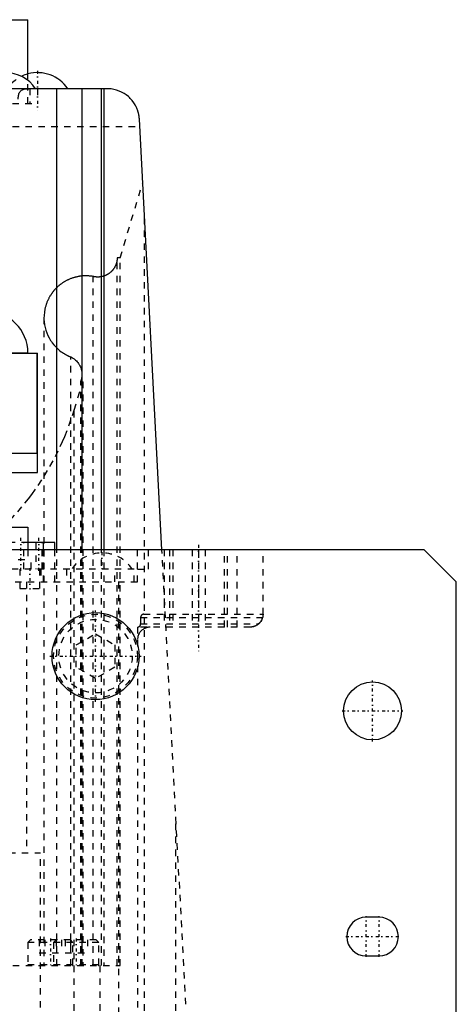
# Model space of a CAD drawing. Extents: x -100 to 100, y -99 to 429.
# Tile 13 of 14: x 32 to 100, y 85 to 238. Entities that reach past the tile are written whole.
import ezdxf

# ---------------------------------------------------------------- set-up
doc = ezdxf.new("R2010")
doc.units = 0
doc.linetypes.add('CENTER', pattern=[1.5, 0.45, -0.5, 0.05, -0.5])
doc.linetypes.add('DASHED', pattern=[2, 1, -1])
for name, color, linetype in [('AM_0', 7, 'CONTINUOUS'), ('AM_3', 7, 'DASHED'), ('AM_7', 7, 'CENTER')]:
    doc.layers.add(name, color=color, linetype=linetype)

msp = doc.modelspace()

# ---------------------------------------------------------------- linework, layer by layer
at = {"layer": 'AM_0', "color": 7, "linetype": 'CONTINUOUS'}
for p, q in [((19.5, 238.2), (33.5, 238.2)), ((33.5, 228.78), (33.5, 238.2)), ((45.81, 227.5), (16.12, 227.5)), ((38, 156), (38, 227.5)), ((41.94, 156), (41.94, 227.5)), ((44.94, 156), (44.94, 227.5)), ((45.28, 227.5), (45.28, 156)), ((54.31, 156), (50.81, 222.76)), ((-35, 186.47), (35, 186.47)), ((0.5, 186.51), (33.5, 186.51)), ((33.5, 186.47), (33.5, 186.51)), ((34.89, 186.47), (34.89, 171)), ((35, 168), (35, 186.47)), ((27.69, 171), (34.89, 171)), ((-35, 168), (35, 168)), ((0.5, 159.5), (33.5, 159.5)), ((33.5, 159.5), (33.5, 156)), ((95, 156), (-95, 156)), ((37.69, 157.1), (33.5, 157.1)), ((35.93, 156), (35.93, 157.1)), ((37.69, 156), (37.69, 157.1)), ((100, 151), (95, 156)), ((100, 32), (100, 151)), ((88, 99), (86, 99)), ((86, 93), (88, 93))]:
    msp.add_line(p, q, dxfattribs=at)
for points in [[(32, 225.85, 0), (32, 225.94, 0), (32.01, 226.12, 0), (32.02, 226.28, 0), (32.03, 226.36, 0), (32.04, 226.44, 0), (32.08, 226.59, 0), (32.12, 226.72, 0), (32.17, 226.85, 0), (32.24, 226.97, 0), (32.32, 227.08, 0), (32.36, 227.13, 0), (32.41, 227.17, 0), (32.52, 227.25, 0), (32.64, 227.32, 0), (32.77, 227.38, 0), (32.91, 227.42, 0), (33.06, 227.46, 0), (33.14, 227.47, 0), (33.22, 227.48, 0), (33.38, 227.49, 0), (33.56, 227.5, 0), (33.65, 227.5, 0)], [(50.81, 222.76, 0), (50.81, 222.77, 0), (50.81, 222.78, 0), (50.8, 222.79, 0), (50.8, 222.8, 0), (50.8, 222.8, 0), (50.8, 222.81, 0), (50.8, 222.83, 0), (50.8, 222.87, 0), (50.79, 222.94, 0), (50.79, 222.97, 0), (50.79, 223.01, 0), (50.78, 223.08, 0), (50.77, 223.15, 0), (50.76, 223.22, 0), (50.75, 223.29, 0), (50.74, 223.36, 0), (50.73, 223.39, 0), (50.73, 223.42, 0), (50.71, 223.49, 0), (50.7, 223.56, 0), (50.68, 223.63, 0), (50.67, 223.7, 0), (50.65, 223.77, 0), (50.64, 223.8, 0), (50.63, 223.84, 0), (50.61, 223.9, 0), (50.59, 223.97, 0), (50.58, 224, 0), (50.57, 224.04, 0), (50.55, 224.1, 0), (50.53, 224.17, 0), (50.51, 224.2, 0), (50.5, 224.24, 0), (50.48, 224.3, 0), (50.45, 224.37, 0), (50.42, 224.43, 0), (50.4, 224.5, 0), (50.37, 224.56, 0), (50.35, 224.59, 0), (50.34, 224.63, 0), (50.31, 224.69, 0), (50.28, 224.75, 0), (50.16, 224.97, 0), (49.94, 225.33, 0), (49.69, 225.66, 0), (49.4, 225.98, 0), (49.26, 226.13, 0), (49.1, 226.27, 0), (48.77, 226.53, 0), (48.42, 226.77, 0), (48.05, 226.97, 0), (47.67, 227.14, 0), (47.27, 227.28, 0), (47.07, 227.34, 0), (46.86, 227.39, 0), (46.44, 227.46, 0), (46.02, 227.5, 0), (45.81, 227.5, 0)]]:
    msp.add_polyline3d(points, dxfattribs=at)
for centre, radius in [((44, 139.5), 6.75), ((87, 131), 4.5)]:
    msp.add_circle(centre, radius, dxfattribs=at)
for centre, radius, start, end in [((30, 224.33), 5.66, 34.0607, 145.9393), ((35, 224.33), 5.66, 34.0607, 105.368), ((27.01, 186.51), 6.49, 0, 90), ((86, 96), 3, 90, 270), ((88, 96), 3, 270, 90)]:
    msp.add_arc(centre, radius, start, end, dxfattribs=at)
at = {"layer": 'AM_3', "color": 6, "linetype": 'DASHED'}
for p, q in [((33.5, 225.2), (33.5, 228.78)), ((33.79, 227.5), (33.79, 225.2)), ((35, 227.5), (35, 225.2)), ((15.1, 225.2), (35, 225.2)), ((-50.87, 221.64), (50.87, 221.64)), ((47.82, 201.29), (51.32, 212.9)), ((51.58, 36.5), (51.58, 207.93)), ((47.82, 201.29), (47.36, 201.29)), ((47.36, 91.5), (47.36, 201.29)), ((47.82, 91.5), (47.82, 201.29)), ((43.63, 91.5), (43.63, 198.38)), ((36, 191.97), (36, 91.5)), ((40.18, 91.5), (40.18, 185.89)), ((40.68, 177.66), (42.01, 182.05)), ((41.71, 91.5), (41.71, 182.15)), ((41.71, 182.15), (42.01, 182.05)), ((41.89, 91.5), (41.89, 183.18)), ((42.01, 182.05), (42.01, 91.5)), ((40.68, 36.5), (40.68, 177.66)), ((33.5, 157.1), (29.89, 157.1)), ((32.88, 153), (32.88, 157.1)), ((33.5, 156), (33.5, 154.5)), ((34.72, 157.1), (34.72, 153)), ((35.72, 153), (35.72, 157.1)), ((35.92, 151), (35.92, 157.1)), ((35.93, 151), (35.93, 156)), ((37.69, 151), (37.69, 156)), ((38, 91.5), (38, 156)), ((41.94, 91.5), (41.94, 156)), ((44.94, 91.5), (44.94, 156)), ((45.28, 156), (45.28, 91.5)), ((50.5, 151), (50.5, 156)), ((52.21, 153), (52.21, 156)), ((58, 85.5), (54.31, 156)), ((54.64, 156), (54.64, 144)), ((55.5, 156), (55.5, 144)), ((56, 156), (56, 144)), ((59, 156), (59, 144)), ((60, 156), (60, 144)), ((61, 156), (61, 144)), ((64, 144), (64, 156)), ((64.5, 144), (64.5, 156)), ((66, 144), (66, 156)), ((70, 146), (70, 156)), ((-34, 154.5), (34, 154.5)), ((34, 153), (34, 154.5)), ((50, 153), (-50, 153)), ((32.25, 153), (32.25, 150)), ((35.35, 150), (35.35, 153)), ((35.51, 153), (35.51, 151)), ((39.5, 153), (39.5, 151)), ((47, 151), (47, 153)), ((50, 151), (50, 153)), ((50.5, 153), (52.21, 153)), ((-50.5, 151), (50.5, 151)), ((32.25, 150), (35.35, 150)), ((33.3, 151), (33.3, 109)), ((47.59, 151), (47.59, 39)), ((51, 145.5), (51, 144.5)), ((51, 145.5), (69.94, 145.5)), ((51.5, 146), (70, 146)), ((50.5, 144), (50.5, 142.5)), ((68, 144), (50.5, 144)), ((51, 144.5), (69.32, 144.5)), ((41, 141.23), (44, 142.96)), ((44, 142.96), (47, 141.23)), ((50.5, 142.5), (50.56, 142.5)), ((41, 137.77), (41, 141.23)), ((47, 141.23), (47, 137.77)), ((50.5, 142), (50.5, 39)), ((44, 136.04), (41, 137.77)), ((47, 137.77), (44, 136.04)), ((56.48, 36.5), (56.48, 114.58)), ((-35.44, 109), (35.44, 109)), ((35.44, 39), (35.44, 109)), ((33.9, 95.5), (33.5, 95.1)), ((33.5, 95.1), (33.5, 91.6)), ((44.5, 95.1), (33.5, 95.1)), ((44.1, 95.5), (33.9, 95.5)), ((35.27, 95.5), (35.27, 93.5)), ((36.13, 95.5), (36.13, 93.5)), ((37.9, 95.5), (37.5, 95.1)), ((37.5, 95.1), (37.5, 91.6)), ((37.87, 95.5), (37.87, 93.5)), ((38.73, 95.5), (38.73, 93.5)), ((39.27, 95.5), (39.27, 93.5)), ((40.5, 95.1), (40.1, 95.5)), ((40.13, 95.5), (40.13, 93.5)), ((40.5, 91.6), (40.5, 95.1)), ((41.87, 95.5), (41.87, 93.5)), ((42.73, 95.5), (42.73, 93.5)), ((44.5, 95.1), (44.1, 95.5)), ((44.5, 91.6), (44.5, 95.1)), ((35.27, 93.5), (38.73, 93.5)), ((39.27, 93.5), (42.73, 93.5)), ((29.16, 91.5), (47.82, 91.5)), ((44.5, 91.6), (33.5, 91.6)), ((44.73, 36.5), (44.73, 91.5))]:
    msp.add_line(p, q, dxfattribs=at)
for points in [[(47.36, 201.29, 0), (47.36, 201.26, 0), (47.36, 201.21, 0), (47.36, 201.16, 0), (47.36, 201.14, 0), (47.35, 201.11, 0), (47.35, 201.06, 0), (47.35, 201.01, 0), (47.34, 200.96, 0), (47.34, 200.91, 0), (47.33, 200.86, 0), (47.33, 200.84, 0), (47.32, 200.81, 0), (47.31, 200.76, 0), (47.3, 200.71, 0), (47.29, 200.66, 0), (47.28, 200.61, 0), (47.27, 200.57, 0), (47.27, 200.54, 0), (47.26, 200.52, 0), (47.25, 200.47, 0), (47.23, 200.42, 0), (47.22, 200.4, 0), (47.22, 200.37, 0), (47.2, 200.32, 0), (47.18, 200.28, 0), (47.17, 200.25, 0), (47.17, 200.23, 0), (47.15, 200.18, 0), (47.13, 200.13, 0), (47.11, 200.09, 0), (47.09, 200.04, 0), (47.07, 200, 0), (47.06, 199.97, 0), (47.04, 199.95, 0), (47.02, 199.91, 0), (47, 199.86, 0), (46.97, 199.82, 0), (46.95, 199.77, 0), (46.92, 199.73, 0), (46.91, 199.71, 0), (46.9, 199.69, 0), (46.87, 199.64, 0), (46.84, 199.6, 0), (46.81, 199.56, 0), (46.78, 199.52, 0), (46.75, 199.48, 0), (46.74, 199.46, 0), (46.72, 199.44, 0), (46.69, 199.4, 0), (46.66, 199.36, 0), (46.63, 199.32, 0), (46.59, 199.28, 0), (46.56, 199.25, 0), (46.54, 199.23, 0), (46.52, 199.21, 0), (46.49, 199.17, 0), (46.45, 199.14, 0), (46.42, 199.1, 0), (46.38, 199.07, 0), (46.34, 199.04, 0), (46.32, 199.02, 0), (46.3, 199, 0), (46.27, 198.97, 0), (46.23, 198.94, 0), (46.21, 198.92, 0), (46.19, 198.91, 0), (46.15, 198.88, 0), (46.11, 198.85, 0), (46.08, 198.83, 0), (46.06, 198.82, 0), (46.02, 198.79, 0), (45.98, 198.76, 0), (45.94, 198.74, 0), (45.89, 198.71, 0), (45.85, 198.68, 0), (45.83, 198.67, 0), (45.81, 198.66, 0), (45.76, 198.64, 0), (45.72, 198.61, 0), (45.67, 198.59, 0), (45.63, 198.57, 0), (45.58, 198.55, 0), (45.56, 198.54, 0), (45.53, 198.53, 0), (45.49, 198.51, 0), (45.44, 198.49, 0), (45.39, 198.47, 0), (45.35, 198.45, 0), (45.3, 198.44, 0), (45.27, 198.43, 0), (45.25, 198.42, 0), (45.2, 198.41, 0), (45.15, 198.39, 0), (45.1, 198.38, 0), (45.06, 198.37, 0), (45.01, 198.36, 0), (44.98, 198.35, 0), (44.96, 198.35, 0), (44.91, 198.34, 0), (44.86, 198.33, 0), (44.81, 198.32, 0), (44.76, 198.31, 0), (44.71, 198.31, 0), (44.68, 198.3, 0), (44.66, 198.3, 0), (44.61, 198.3, 0), (44.56, 198.29, 0), (44.53, 198.29, 0), (44.51, 198.29, 0), (44.46, 198.29, 0), (44.41, 198.29, 0), (44.38, 198.29, 0), (44.36, 198.29, 0), (44.31, 198.29, 0), (44.26, 198.29, 0), (44.2, 198.29, 0), (44.15, 198.29, 0), (44.1, 198.3, 0), (44.08, 198.3, 0), (44.05, 198.3, 0), (44, 198.31, 0), (43.95, 198.31, 0), (43.9, 198.32, 0), (43.85, 198.33, 0), (43.8, 198.34, 0), (43.78, 198.34, 0), (43.75, 198.35, 0), (43.71, 198.36, 0), (43.66, 198.37, 0), (43.63, 198.38, 0)], [(43.63, 198.38, 0), (43.58, 198.39, 0), (43.48, 198.4, 0), (43.37, 198.42, 0), (43.32, 198.42, 0), (43.27, 198.43, 0), (43.16, 198.44, 0), (43.06, 198.45, 0), (42.95, 198.46, 0), (42.85, 198.47, 0), (42.74, 198.47, 0), (42.69, 198.47, 0), (42.64, 198.47, 0), (42.53, 198.48, 0), (42.43, 198.48, 0), (42.32, 198.47, 0), (42.22, 198.47, 0), (42.11, 198.46, 0), (42.06, 198.46, 0), (42.01, 198.46, 0), (41.9, 198.45, 0), (41.8, 198.44, 0), (41.75, 198.43, 0), (41.7, 198.43, 0), (41.59, 198.41, 0), (41.49, 198.4, 0), (41.44, 198.39, 0), (41.38, 198.38, 0), (41.28, 198.36, 0), (41.18, 198.34, 0), (41.08, 198.32, 0), (40.97, 198.29, 0), (40.87, 198.27, 0), (40.82, 198.26, 0), (40.77, 198.24, 0), (40.67, 198.21, 0), (40.57, 198.18, 0), (40.47, 198.15, 0), (40.37, 198.12, 0), (40.27, 198.08, 0), (40.22, 198.06, 0), (40.17, 198.04, 0), (40.07, 198.01, 0), (39.98, 197.97, 0), (39.88, 197.92, 0), (39.78, 197.88, 0), (39.69, 197.84, 0), (39.64, 197.81, 0), (39.59, 197.79, 0), (39.5, 197.74, 0), (39.41, 197.69, 0), (39.32, 197.64, 0), (39.22, 197.59, 0), (39.13, 197.54, 0), (39.09, 197.51, 0), (39.04, 197.48, 0), (38.96, 197.42, 0), (38.87, 197.37, 0), (38.78, 197.31, 0), (38.7, 197.25, 0), (38.61, 197.18, 0), (38.57, 197.15, 0), (38.53, 197.12, 0), (38.45, 197.06, 0), (38.36, 196.99, 0), (38.32, 196.96, 0), (38.28, 196.92, 0), (38.2, 196.85, 0), (38.13, 196.78, 0), (38.09, 196.75, 0), (38.05, 196.71, 0), (37.97, 196.64, 0), (37.9, 196.56, 0), (37.82, 196.49, 0), (37.75, 196.41, 0), (37.68, 196.34, 0), (37.65, 196.3, 0), (37.61, 196.26, 0), (37.54, 196.18, 0), (37.47, 196.1, 0), (37.41, 196.01, 0), (37.34, 195.93, 0), (37.28, 195.85, 0), (37.25, 195.81, 0), (37.22, 195.76, 0), (37.16, 195.68, 0), (37.1, 195.59, 0), (37.04, 195.5, 0), (36.98, 195.41, 0), (36.93, 195.32, 0), (36.9, 195.28, 0), (36.88, 195.23, 0), (36.82, 195.14, 0), (36.77, 195.05, 0), (36.73, 194.96, 0), (36.68, 194.86, 0), (36.63, 194.77, 0), (36.61, 194.72, 0), (36.59, 194.67, 0), (36.54, 194.58, 0), (36.5, 194.48, 0), (36.46, 194.38, 0), (36.43, 194.28, 0), (36.39, 194.19, 0), (36.37, 194.14, 0), (36.35, 194.09, 0), (36.32, 193.99, 0), (36.29, 193.89, 0), (36.27, 193.84, 0), (36.26, 193.79, 0), (36.23, 193.68, 0), (36.2, 193.58, 0), (36.19, 193.53, 0), (36.18, 193.48, 0), (36.15, 193.38, 0), (36.13, 193.28, 0), (36.07, 192.91, 0), (36.01, 192.29, 0), (36, 191.97, 0)], [(36, 191.97, 0), (36, 191.75, 0), (36.03, 191.32, 0), (36.09, 190.88, 0), (36.13, 190.67, 0), (36.18, 190.46, 0), (36.29, 190.04, 0), (36.44, 189.63, 0), (36.61, 189.22, 0), (36.8, 188.84, 0), (37.03, 188.46, 0), (37.15, 188.28, 0), (37.27, 188.1, 0), (37.54, 187.76, 0), (37.84, 187.44, 0), (38.15, 187.13, 0), (38.48, 186.85, 0), (38.69, 186.7, 0), (38.75, 186.66, 0), (38.81, 186.62, 0), (38.84, 186.6, 0), (38.87, 186.58, 0), (38.93, 186.54, 0), (38.99, 186.5, 0), (39.02, 186.48, 0), (39.05, 186.46, 0), (39.11, 186.42, 0), (39.17, 186.38, 0), (39.2, 186.36, 0), (39.23, 186.34, 0), (39.3, 186.31, 0), (39.36, 186.27, 0), (39.42, 186.24, 0), (39.49, 186.2, 0), (39.55, 186.17, 0), (39.59, 186.15, 0), (39.62, 186.14, 0), (39.68, 186.11, 0), (39.75, 186.07, 0), (39.82, 186.04, 0), (39.88, 186.01, 0), (39.95, 185.99, 0), (39.98, 185.97, 0), (40.02, 185.96, 0), (40.08, 185.93, 0), (40.15, 185.9, 0), (40.18, 185.89, 0)], [(40.18, 185.89, 0), (40.2, 185.88, 0), (40.23, 185.87, 0), (40.25, 185.86, 0), (40.27, 185.85, 0), (40.28, 185.84, 0), (40.31, 185.83, 0), (40.34, 185.81, 0), (40.36, 185.8, 0), (40.39, 185.78, 0), (40.42, 185.77, 0), (40.43, 185.76, 0), (40.44, 185.75, 0), (40.47, 185.73, 0), (40.5, 185.72, 0), (40.59, 185.66, 0), (40.67, 185.6, 0), (40.74, 185.55, 0), (40.88, 185.42, 0), (41.02, 185.3, 0), (41.15, 185.16, 0), (41.27, 185.01, 0), (41.38, 184.86, 0), (41.43, 184.78, 0), (41.48, 184.7, 0), (41.57, 184.54, 0), (41.65, 184.37, 0), (41.71, 184.19, 0), (41.77, 184.01, 0), (41.82, 183.83, 0), (41.84, 183.74, 0), (41.85, 183.65, 0), (41.88, 183.46, 0), (41.89, 183.28, 0), (41.89, 183.18, 0)], [(41.89, 183.18, 0), (41.89, 183.15, 0), (41.89, 183.09, 0), (41.89, 183.04, 0), (41.88, 183.01, 0), (41.88, 182.98, 0), (41.88, 182.92, 0), (41.87, 182.86, 0), (41.87, 182.8, 0), (41.86, 182.75, 0), (41.85, 182.69, 0), (41.84, 182.66, 0), (41.84, 182.63, 0), (41.83, 182.57, 0), (41.82, 182.52, 0), (41.8, 182.46, 0), (41.79, 182.4, 0), (41.77, 182.35, 0), (41.76, 182.32, 0), (41.76, 182.29, 0), (41.74, 182.24, 0), (41.72, 182.18, 0), (41.71, 182.15, 0)], [(22, 153.57, 0), (22.73, 154.02, 0), (24.18, 154.98, 0), (25.58, 155.99, 0), (26.27, 156.52, 0), (26.94, 157.07, 0), (28.26, 158.19, 0), (29.53, 159.37, 0), (30.75, 160.6, 0), (31.92, 161.88, 0), (33.03, 163.2, 0), (33.57, 163.88, 0), (34.09, 164.57, 0), (35.1, 165.98, 0), (36.05, 167.43, 0), (36.93, 168.92, 0), (37.76, 170.44, 0), (38.52, 172, 0), (38.88, 172.79, 0), (39.22, 173.58, 0), (39.86, 175.19, 0), (40.42, 176.83, 0), (40.68, 177.66, 0)], [(70, 146, 0), (70, 145.93, 0), (69.99, 145.77, 0), (69.96, 145.62, 0), (69.95, 145.55, 0), (69.93, 145.47, 0), (69.88, 145.32, 0), (69.82, 145.17, 0), (69.75, 145.03, 0), (69.66, 144.88, 0), (69.56, 144.75, 0), (69.51, 144.68, 0), (69.45, 144.62, 0), (69.32, 144.5, 0), (69.18, 144.39, 0), (69.03, 144.29, 0), (68.87, 144.2, 0), (68.7, 144.13, 0), (68.61, 144.09, 0), (68.51, 144.07, 0), (68.32, 144.03, 0), (68.2, 144.01, 0), (68.16, 144.01, 0), (68.13, 144, 0), (68.11, 144, 0), (68.09, 144, 0), (68.05, 144, 0), (68.02, 144, 0), (68, 144, 0)], [(69.95, 145.56, 0), (69.95, 145.55, 0), (69.94, 145.53, 0), (69.94, 145.51, 0), (69.94, 145.5, 0)], [(69.99, 146, 0), (69.99, 146, 0), (69.99, 146, 0), (69.99, 146, 0), (69.99, 146, 0), (69.99, 146, 0), (69.99, 146, 0), (69.99, 146, 0), (69.99, 146, 0), (69.98, 146, 0), (69.98, 146, 0), (69.98, 146, 0), (69.98, 146, 0), (69.98, 146, 0), (69.98, 145.99, 0), (69.98, 145.99, 0), (69.98, 145.99, 0), (69.98, 145.99, 0), (69.98, 145.99, 0), (69.98, 145.99, 0), (69.98, 145.99, 0), (69.98, 145.99, 0), (69.98, 145.99, 0), (69.98, 145.98, 0), (69.98, 145.98, 0), (69.98, 145.98, 0), (69.98, 145.98, 0), (69.98, 145.98, 0), (69.98, 145.98, 0), (69.98, 145.98, 0), (69.98, 145.97, 0), (69.98, 145.97, 0), (69.98, 145.97, 0), (69.98, 145.97, 0), (69.98, 145.97, 0), (69.98, 145.96, 0), (69.98, 145.96, 0), (69.98, 145.96, 0), (69.98, 145.96, 0), (69.97, 145.95, 0), (69.97, 145.95, 0), (69.97, 145.95, 0), (69.97, 145.95, 0), (69.97, 145.94, 0), (69.97, 145.94, 0), (69.97, 145.94, 0), (69.97, 145.93, 0), (69.97, 145.93, 0), (69.97, 145.93, 0), (69.97, 145.93, 0), (69.97, 145.92, 0), (69.97, 145.92, 0), (69.97, 145.92, 0), (69.97, 145.91, 0), (69.97, 145.91, 0), (69.97, 145.91, 0), (69.97, 145.9, 0), (69.97, 145.9, 0), (69.97, 145.9, 0), (69.97, 145.89, 0), (69.97, 145.89, 0), (69.97, 145.89, 0), (69.97, 145.88, 0), (69.97, 145.88, 0), (69.97, 145.88, 0), (69.97, 145.87, 0), (69.97, 145.87, 0), (69.96, 145.87, 0), (69.96, 145.86, 0), (69.96, 145.86, 0), (69.96, 145.86, 0), (69.96, 145.85, 0), (69.96, 145.85, 0), (69.96, 145.84, 0), (69.96, 145.84, 0), (69.96, 145.83, 0), (69.96, 145.83, 0), (69.96, 145.83, 0), (69.96, 145.82, 0), (69.96, 145.82, 0), (69.96, 145.81, 0), (69.96, 145.81, 0), (69.96, 145.8, 0), (69.96, 145.8, 0), (69.96, 145.8, 0), (69.96, 145.79, 0), (69.96, 145.79, 0), (69.96, 145.78, 0), (69.96, 145.78, 0), (69.96, 145.77, 0), (69.96, 145.77, 0), (69.96, 145.76, 0), (69.96, 145.76, 0), (69.96, 145.75, 0), (69.96, 145.75, 0), (69.96, 145.74, 0), (69.96, 145.73, 0), (69.96, 145.73, 0), (69.96, 145.73, 0), (69.95, 145.72, 0), (69.95, 145.72, 0), (69.95, 145.71, 0), (69.95, 145.7, 0), (69.95, 145.7, 0), (69.95, 145.69, 0), (69.95, 145.69, 0), (69.95, 145.68, 0), (69.95, 145.68, 0), (69.95, 145.68, 0), (69.95, 145.67, 0), (69.95, 145.67, 0), (69.95, 145.66, 0), (69.95, 145.66, 0), (69.95, 145.65, 0), (69.95, 145.65, 0), (69.95, 145.64, 0), (69.95, 145.63, 0), (69.95, 145.63, 0), (69.95, 145.62, 0), (69.95, 145.62, 0), (69.95, 145.61, 0), (69.95, 145.61, 0), (69.95, 145.6, 0), (69.95, 145.59, 0), (69.95, 145.59, 0), (69.95, 145.58, 0), (69.95, 145.58, 0), (69.95, 145.57, 0), (69.95, 145.57, 0), (69.95, 145.56, 0), (69.95, 145.56, 0)], [(52.5, 144, 0), (52.41, 144, 0), (52.24, 143.98, 0), (52.08, 143.95, 0), (52, 143.94, 0), (51.92, 143.91, 0), (51.77, 143.86, 0), (51.63, 143.8, 0), (51.5, 143.73, 0), (51.37, 143.65, 0), (51.25, 143.56, 0), (51.2, 143.52, 0), (51.14, 143.47, 0), (51.04, 143.37, 0), (50.95, 143.27, 0), (50.87, 143.16, 0), (50.79, 143.04, 0), (50.73, 142.93, 0), (50.7, 142.87, 0), (50.67, 142.81, 0), (50.62, 142.68, 0), (50.58, 142.56, 0), (50.56, 142.5, 0)], [(69.32, 144.5, 0), (69.32, 144.5, 0), (69.31, 144.49, 0), (69.3, 144.48, 0), (69.29, 144.47, 0), (69.29, 144.47, 0), (69.28, 144.46, 0), (69.26, 144.45, 0), (69.25, 144.44, 0), (69.24, 144.43, 0), (69.23, 144.42, 0), (69.23, 144.42, 0), (69.22, 144.42, 0), (69.21, 144.41, 0), (69.2, 144.4, 0), (69.16, 144.37, 0), (69.13, 144.35, 0), (69.09, 144.32, 0), (69.02, 144.28, 0), (68.95, 144.24, 0), (68.88, 144.2, 0), (68.8, 144.17, 0), (68.73, 144.14, 0), (68.69, 144.12, 0), (68.65, 144.11, 0), (68.58, 144.08, 0), (68.5, 144.06, 0), (68.42, 144.04, 0), (68.34, 144.03, 0), (68.27, 144.02, 0), (68.23, 144.01, 0), (68.19, 144.01, 0), (68.11, 144, 0), (68.04, 144, 0), (68, 144, 0)]]:
    msp.add_polyline3d(points, dxfattribs=at)
for radius in [6.5, 5.7]:
    msp.add_circle((44, 139.5), radius, dxfattribs=at)
for centre, radius, start, end in [((35, 224.33), 5.66, 105.368, 145.9393), ((45, 149.83), 5.67, 33.9924, 146.0076), ((51.5, 145.5), 0.5, 90, 180), ((68, 146), 2, 311.4096, 345.5225), ((50.5, 144.5), 0.5, 270, 0), ((52.5, 142), 2, 90, 180), ((33.6, 91.6), 0.1, 180, 270), ((37.6, 91.6), 0.1, 180, 270), ((40.4, 91.6), 0.1, 270, 0), ((44.4, 91.6), 0.1, 270, 0)]:
    msp.add_arc(centre, radius, start, end, dxfattribs=at)
at = {"layer": 'AM_7', "color": 4, "linetype": 'CENTER'}
for p, q in [((35, 230.27), (35, 224.05)), ((32.38, 152.75), (32.38, 158.25)), ((35.22, 152.75), (35.22, 158.25)), ((60, 156.75), (60, 140.25)), ((45, 155.62), (45, 152.88)), ((33.8, 153.15), (33.8, 149.85)), ((44, 132.41), (44, 146.59)), ((36.91, 139.5), (51.09, 139.5)), ((87, 126.28), (87, 135.72)), ((82.28, 131), (91.72, 131)), ((86, 92.85), (86, 99.15)), ((88, 92.85), (88, 99.15)), ((37, 95.7), (37, 91.3)), ((41, 95.7), (41, 91.3)), ((82.85, 96), (91.15, 96))]:
    msp.add_line(p, q, dxfattribs=at)

doc.saveas('drawing.dxf')
